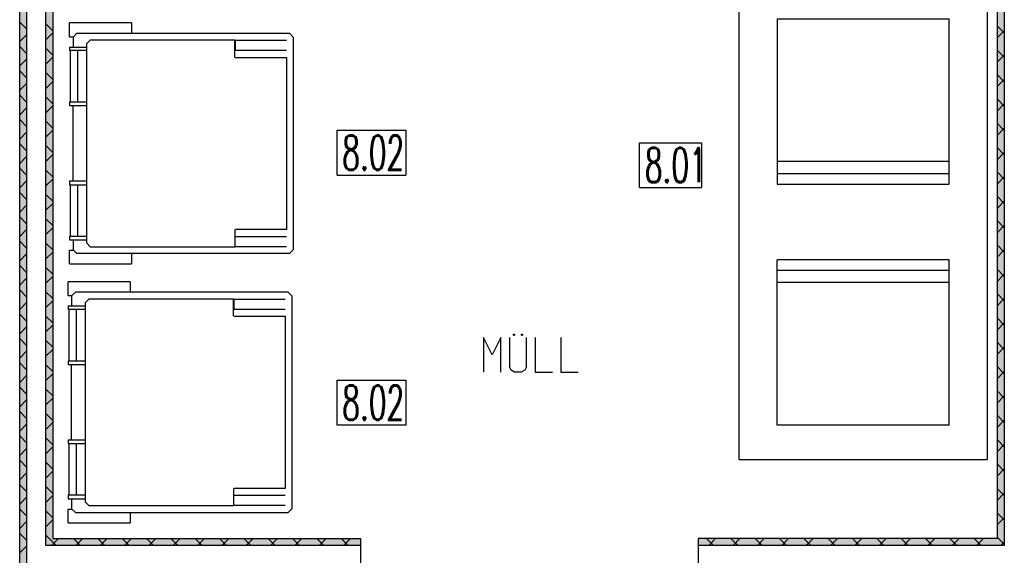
# Model space of a CAD drawing. Header units: millimetres. Extents: x 0 to 40100, y 0 to 29075.
# Tile 39 of 119: x 8487 to 11347, y 23738 to 25293. Entities that reach past the tile are written whole.
import ezdxf

# ---------------------------------------------------------------- set-up
doc = ezdxf.new("R2010")
doc.units = ezdxf.units.MM
doc.header["$MEASUREMENT"] = 0
doc.linetypes.add('AUSGEZOGEN', pattern=[0, 0])
doc.layers.get('0').update_dxf_attribs({"linetype": 'CONTINUOUS'})
for name, color, linetype, true_color in [('ibmp_KT_Beschriftung', 1, 'AUSGEZOGEN', 0xff0000), ('ibmp_KT_Einrichtung', 7, 'AUSGEZOGEN', 0x000080), ('ibmp_KT_Fenster_Türen_Durchbrüche', 7, 'AUSGEZOGEN', 0x008080), ('ibmp_KT_Geräte-bauseits', 7, 'AUSGEZOGEN', 0x008000), ('ibmp_KT_Grundriss', 6, 'AUSGEZOGEN', 0xff00ff), ('ibmp_KT_Grundriss_Grundfläche', 7, 'AUSGEZOGEN', 0xffc6ff), ('ibmp_KT_Grundriss_Schraffur', 6, 'AUSGEZOGEN', 0xff00ff), ('IBMP_KT_POS-NUMMERN', 7, 'AUSGEZOGEN', 0xff8c55)]:
    doc.layers.add(name, color=color, linetype=linetype, true_color=true_color)
doc.styles.get("Standard").update_dxf_attribs({"font": 'TXT.SHX'})

# ---------------------------------------------------------------- blocks, each defined once
blk = doc.blocks.new('_SWS_COLOR_BLOCK_9')
at = {"layer": 'ibmp_KT_Grundriss_Grundfläche', "color": 0, "true_color": 0xfefefe}
for points in [[(8507.3, 17936.5), (8487.3, 23761.5), (8507.3, 23761.5)], [(8507.3, 17936.5), (8487.3, 17916.5), (8487.3, 23761.5)]]:
    blk.add_solid(points, dxfattribs=at)
at = {"color": 0, "true_color": 0x000000}
blk.add_attdef('', (0, 0), '', height=1, dxfattribs=at)
blk = doc.blocks.new('_SWS_COLOR_BLOCK_10')
at = {"layer": 'ibmp_KT_Grundriss_Grundfläche', "color": 0, "true_color": 0xfefefe}
for points in [[(8507.3, 23761.5), (8487.3, 25881.5), (8507.3, 25861.5)], [(8507.3, 23761.5), (8487.3, 23761.5), (8487.3, 25881.5)]]:
    blk.add_solid(points, dxfattribs=at)
at = {"color": 0, "true_color": 0x000000}
blk.add_attdef('', (0, 0), '', height=1, dxfattribs=at)
blk = doc.blocks.new('_SWS_COLOR_BLOCK_80')
at = {"layer": 'ibmp_KT_Grundriss_Grundfläche', "color": 0, "true_color": 0xfefefe}
for points in [[(11327.3, 25776.2), (11347.3, 25796.2), (11347.3, 23766.5)], [(11327.3, 25776.2), (11347.3, 23766.5), (11327.3, 23786.5)]]:
    blk.add_solid(points, dxfattribs=at)
at = {"color": 0, "true_color": 0x000000}
blk.add_attdef('', (0, 0), '', height=1, dxfattribs=at)
blk = doc.blocks.new('_SWS_COLOR_BLOCK_81')
at = {"layer": 'ibmp_KT_Grundriss_Grundfläche', "color": 0, "true_color": 0xfefefe}
for points in [[(11327.3, 23786.5), (10458, 23766.5), (10458, 23786.5)], [(11327.3, 23786.5), (11347.3, 23766.5), (10458, 23766.5)]]:
    blk.add_solid(points, dxfattribs=at)
at = {"color": 0, "true_color": 0x000000}
blk.add_attdef('', (0, 0), '', height=1, dxfattribs=at)
blk = doc.blocks.new('_SWS_COLOR_BLOCK_82')
at = {"layer": 'ibmp_KT_Grundriss_Grundfläche', "color": 0, "true_color": 0xfefefe}
for points in [[(9478, 23786.5), (8563.3, 23766.5), (8583.3, 23786.5)], [(9478, 23786.5), (9478, 23766.5), (8563.3, 23766.5)]]:
    blk.add_solid(points, dxfattribs=at)
at = {"color": 0, "true_color": 0x000000}
blk.add_attdef('', (0, 0), '', height=1, dxfattribs=at)
blk = doc.blocks.new('_SWS_COLOR_BLOCK_83')
at = {"layer": 'ibmp_KT_Grundriss_Grundfläche', "color": 0, "true_color": 0xfefefe}
for points in [[(8583.3, 23786.5), (8563.3, 25796.2), (8583.3, 25776.2)], [(8583.3, 23786.5), (8563.3, 23766.5), (8563.3, 25796.2)]]:
    blk.add_solid(points, dxfattribs=at)
at = {"color": 0, "true_color": 0x000000}
blk.add_attdef('', (0, 0), '', height=1, dxfattribs=at)
blk = doc.blocks.new('BLOCK_00372')
at = {"layer": 'ibmp_KT_Einrichtung', "color": 0, "linetype": 'AUSGEZOGEN', "true_color": 0x000000}
for p, q in [((11297.1, 25726.1), (10577.1, 25726.1)), ((10577.1, 24016.1), (10577.1, 25726.1)), ((11297.1, 25726.1), (11297.1, 24016.1)), ((10687.1, 25296.1), (10687.1, 24816.1)), ((10687.1, 25296.1), (11187.1, 25296.1)), ((11187.1, 24816.1), (11187.1, 25296.1)), ((11187.1, 24881.1), (10687.1, 24881.1)), ((11187.1, 24846.1), (10687.1, 24846.1)), ((10687.1, 24816.1), (11187.1, 24816.1)), ((10687.1, 24116.1), (10687.1, 24596.1)), ((11187.1, 24596.1), (10687.1, 24596.1)), ((11187.1, 24116.1), (11187.1, 24596.1)), ((10687.1, 24566.1), (11187.1, 24566.1)), ((10687.1, 24531.1), (11187.1, 24531.1)), ((11187.1, 24116.1), (10687.1, 24116.1)), ((10577.1, 24016.1), (11297.1, 24016.1))]:
    blk.add_line(p, q, dxfattribs=at)
at = {"color": 0, "true_color": 0x000000}
blk.add_attdef('', (0, 0), '', height=1, dxfattribs=at)
blk = doc.blocks.new('BLOCK_00373')
at = {"layer": 'ibmp_KT_Geräte-bauseits', "color": 0, "linetype": 'AUSGEZOGEN', "true_color": 0x000000}
for p, q in [((8812.1, 25284.1), (8632.1, 25284.1)), ((8632.1, 25244.1), (8632.1, 25284.1)), ((8812.1, 25284.1), (8812.1, 25254.1)), ((8632.1, 25244.1), (8643.1, 25244.1)), ((8642.1, 25243.1), (8653.1, 25254.1)), ((8642.1, 25243.1), (8642.1, 25214.1)), ((8653.1, 25254.1), (9271.1, 25254.1)), ((8682.1, 25224.1), (8692.1, 25234.1)), ((9112.1, 25234.1), (8692.1, 25234.1)), ((9112.1, 25184.1), (9112.1, 25234.1)), ((9113.1, 25234.1), (9262.1, 25234.1)), ((9113.1, 25234.1), (9113.1, 25204.1)), ((9271.1, 25254.1), (9282.1, 25243.1)), ((9282.1, 25243.1), (9282.1, 24625.1)), ((8632.1, 25214.1), (8682.1, 25214.1)), ((8632.1, 25214.1), (8632.1, 25204.1)), ((8682.1, 25204.1), (8632.1, 25204.1)), ((8634.1, 25204.1), (8634.1, 25054.1)), ((8656.1, 25054.1), (8656.1, 25204.1)), ((8682.1, 24644.1), (8682.1, 25224.1)), ((9262.1, 25204.1), (9113.1, 25204.1)), ((9114.1, 25184.1), (9262.1, 25184.1)), ((9262.1, 25184.1), (9262.1, 24684.1)), ((8682.1, 25054.1), (8632.1, 25054.1)), ((8632.1, 25054.1), (8632.1, 25044.1)), ((8632.1, 25044.1), (8682.1, 25044.1)), ((8642.1, 24824.1), (8642.1, 25044.1)), ((8682.1, 24824.1), (8632.1, 24824.1)), ((8632.1, 24824.1), (8632.1, 24814.1)), ((8632.1, 24814.1), (8682.1, 24814.1)), ((8634.1, 24814.1), (8634.1, 24664.1)), ((8656.1, 24664.1), (8656.1, 24814.1)), ((9112.1, 24684.1), (9112.1, 24634.1)), ((9262.1, 24684.1), (9114.1, 24684.1)), ((8682.1, 24664.1), (8632.1, 24664.1)), ((8632.1, 24664.1), (8632.1, 24654.1)), ((8632.1, 24654.1), (8682.1, 24654.1)), ((8642.1, 24654.1), (8642.1, 24625.1)), ((9113.1, 24664.1), (9262.1, 24664.1)), ((9113.1, 24634.1), (9113.1, 24664.1)), ((8692.1, 24634.1), (8682.1, 24644.1)), ((8692.1, 24634.1), (9112.1, 24634.1)), ((9262.1, 24634.1), (9113.1, 24634.1)), ((8632.1, 24624.1), (8643.1, 24624.1)), ((8632.1, 24584.1), (8632.1, 24624.1)), ((8653.1, 24614.1), (8642.1, 24625.1)), ((9271.1, 24614.1), (8653.1, 24614.1)), ((8812.1, 24614.1), (8812.1, 24584.1)), ((9282.1, 24625.1), (9271.1, 24614.1)), ((8632.1, 24584.1), (8812.1, 24584.1))]:
    blk.add_line(p, q, dxfattribs=at)
at = {"color": 0, "true_color": 0x000000}
blk.add_attdef('', (0, 0), '', height=1, dxfattribs=at)
blk = doc.blocks.new('BLOCK_00374')
at = {"layer": 'ibmp_KT_Geräte-bauseits', "color": 0, "linetype": 'AUSGEZOGEN', "true_color": 0x000000}
for p, q in [((8808.1, 24532.1), (8628.1, 24532.1)), ((8628.1, 24492.1), (8628.1, 24532.1)), ((8808.1, 24532.1), (8808.1, 24502.1)), ((8628.1, 24492.1), (8639.1, 24492.1)), ((8638.1, 24491.1), (8649.1, 24502.1)), ((8638.1, 24491.1), (8638.1, 24462.1)), ((9267.1, 24502.1), (8649.1, 24502.1)), ((9267.1, 24502.1), (9278.1, 24491.1)), ((9278.1, 24491.1), (9278.1, 23873.1)), ((8628.1, 24462.1), (8678.1, 24462.1)), ((8628.1, 24462.1), (8628.1, 24452.1)), ((8678.1, 24472.1), (8688.1, 24482.1)), ((8678.1, 23892.1), (8678.1, 24472.1)), ((9108.1, 24482.1), (8688.1, 24482.1)), ((9108.1, 24432.1), (9108.1, 24482.1)), ((9109.1, 24482.1), (9258.1, 24482.1)), ((9109.1, 24482.1), (9109.1, 24452.1)), ((8678.1, 24452.1), (8628.1, 24452.1)), ((8630.1, 24452.1), (8630.1, 24302.1)), ((8652.1, 24302.1), (8652.1, 24452.1)), ((9258.1, 24452.1), (9109.1, 24452.1)), ((9110.1, 24432.1), (9258.1, 24432.1)), ((9258.1, 24432.1), (9258.1, 23932.1)), ((8678.1, 24302.1), (8628.1, 24302.1)), ((8628.1, 24302.1), (8628.1, 24292.1)), ((8628.1, 24292.1), (8678.1, 24292.1)), ((8638.1, 24072.1), (8638.1, 24292.1)), ((8678.1, 24072.1), (8628.1, 24072.1)), ((8628.1, 24072.1), (8628.1, 24062.1)), ((8628.1, 24062.1), (8678.1, 24062.1)), ((8630.1, 24062.1), (8630.1, 23912.1)), ((8652.1, 23912.1), (8652.1, 24062.1)), ((8678.1, 23912.1), (8628.1, 23912.1)), ((8628.1, 23912.1), (8628.1, 23902.1)), ((9108.1, 23932.1), (9108.1, 23882.1)), ((9109.1, 23912.1), (9258.1, 23912.1)), ((9109.1, 23882.1), (9109.1, 23912.1)), ((9258.1, 23932.1), (9110.1, 23932.1)), ((8628.1, 23902.1), (8678.1, 23902.1)), ((8638.1, 23902.1), (8638.1, 23873.1)), ((8688.1, 23882.1), (8678.1, 23892.1)), ((8688.1, 23882.1), (9108.1, 23882.1)), ((9258.1, 23882.1), (9109.1, 23882.1)), ((8628.1, 23872.1), (8639.1, 23872.1)), ((8628.1, 23832.1), (8628.1, 23872.1)), ((8649.1, 23862.1), (8638.1, 23873.1)), ((8649.1, 23862.1), (9267.1, 23862.1)), ((8808.1, 23862.1), (8808.1, 23832.1)), ((9278.1, 23873.1), (9267.1, 23862.1)), ((8628.1, 23832.1), (8808.1, 23832.1))]:
    blk.add_line(p, q, dxfattribs=at)
at = {"color": 0, "true_color": 0x000000}
blk.add_attdef('', (0, 0), '', height=1, dxfattribs=at)
blk = doc.blocks.new('BLOCK_00473')
at = {"layer": 'ibmp_KT_Fenster_Türen_Durchbrüche', "color": 0, "linetype": 'AUSGEZOGEN', "true_color": 0x000000}
for p, q in [((9478.1, 23656.1), (9478.1, 23786.1)), ((10458.1, 23786.1), (10458.1, 23656.1)), ((10458.1, 22676.1), (10458.1, 23656.1))]:
    blk.add_line(p, q, dxfattribs=at)
blk.add_arc((10458.1, 23656.1), 980, 180, 270, dxfattribs=at)
at = {"color": 0, "true_color": 0x000000}
blk.add_attdef('', (0, 0), '', height=1, dxfattribs=at)
blk = doc.blocks.new('BLOCK_00505')
at = {"layer": 'ibmp_KT_Beschriftung', "color": 0, "linetype": 'AUSGEZOGEN', "true_color": 0x000000}
for p, q in [((9859.93, 24320.1), (9834.6, 24370.1)), ((9834.6, 24370.1), (9834.6, 24270.1)), ((9884.6, 24370.1), (9859.93, 24320.1)), ((9884.6, 24270.1), (9884.6, 24370.1)), ((9909.6, 24370.1), (9909.6, 24284.76)), ((9921.6, 24380.1), (9924.93, 24380.1)), ((9921.6, 24376.76), (9921.6, 24380.1)), ((9921.6, 24376.76), (9924.93, 24376.76)), ((9924.93, 24380.1), (9924.93, 24376.76)), ((9944.93, 24380.1), (9948.27, 24380.1)), ((9944.93, 24376.76), (9944.93, 24380.1)), ((9944.93, 24376.76), (9948.27, 24376.76)), ((9948.27, 24380.1), (9948.27, 24376.76)), ((9959.6, 24284.76), (9959.6, 24370.1)), ((9984.6, 24370.1), (9984.6, 24270.1)), ((10059.6, 24370.1), (10059.6, 24270.1)), ((9914.93, 24275.43), (9909.6, 24284.76)), ((9959.6, 24284.76), (9954.93, 24275.43)), ((9924.27, 24270.1), (9914.93, 24275.43)), ((9944.27, 24270.1), (9924.27, 24270.1)), ((9954.93, 24275.43), (9944.27, 24270.1)), ((9984.6, 24270.1), (10034.6, 24270.1)), ((10059.6, 24270.1), (10109.6, 24270.1))]:
    blk.add_line(p, q, dxfattribs=at)
at = {"color": 0, "true_color": 0x000000}
blk.add_attdef('', (0, 0), '', height=1, dxfattribs=at)

msp = doc.modelspace()

# ---------------------------------------------------------------- linework, layer by layer
at = {"layer": 'ibmp_KT_Grundriss', "color": 0, "linetype": 'AUSGEZOGEN', "true_color": 0x000000}
for p, q in [((8487.24, 23761.48), (8487.24, 25881.48)), ((8507.24, 25861.48), (8507.24, 23761.48)), ((8563.24, 23766.48), (8563.24, 25796.26)), ((8583.24, 25776.26), (8583.24, 23786.48)), ((11327.24, 23786.48), (11327.24, 25776.26)), ((11347.24, 25796.26), (11347.24, 23766.48)), ((8583.24, 23786.48), (9478.1, 23786.48)), ((11327.24, 23786.48), (10458.1, 23786.48)), ((8487.24, 21166.48), (8487.24, 23761.48)), ((8507.24, 23761.48), (8507.24, 17936.48)), ((9478.1, 23766.48), (8563.24, 23766.48)), ((11347.24, 23766.48), (10458.1, 23766.48))]:
    msp.add_line(p, q, dxfattribs=at)
at = {"layer": 'ibmp_KT_Grundriss_Schraffur', "color": 0, "linetype": 'AUSGEZOGEN', "true_color": 0x000000}
for p, q in [((8507.24, 25266.44), (8487.24, 25286.44)), ((8583.24, 25261.14), (8563.24, 25281.14)), ((8583.24, 25255), (8563.24, 25235)), ((11347.24, 25254.84), (11327.24, 25274.84)), ((11327.24, 25241.32), (11347.24, 25261.32)), ((8487.24, 25229.72), (8507.24, 25249.72)), ((8507.24, 25195.72), (8487.24, 25215.72)), ((8583.24, 25190.44), (8563.24, 25210.44)), ((11327.24, 25204.12), (11347.24, 25184.12)), ((8507.24, 25179), (8487.24, 25159)), ((8563.24, 25164.3), (8583.24, 25184.3)), ((11327.24, 25170.6), (11347.24, 25190.6)), ((8507.24, 25125.02), (8487.24, 25145.02)), ((8583.24, 25119.72), (8563.24, 25139.72)), ((8583.24, 25113.58), (8563.24, 25093.58)), ((11347.24, 25113.42), (11327.24, 25133.42)), ((11327.24, 25099.9), (11347.24, 25119.9)), ((8487.24, 25088.3), (8507.24, 25108.3)), ((8507.24, 25054.3), (8487.24, 25074.3)), ((8583.24, 25049.02), (8563.24, 25069.02)), ((11327.24, 25062.7), (11347.24, 25042.7)), ((8507.24, 25037.58), (8487.24, 25017.58)), ((8563.24, 25022.88), (8583.24, 25042.88)), ((11327.24, 25029.18), (11347.24, 25049.18)), ((8507.24, 24983.6), (8487.24, 25003.6)), ((8583.24, 24978.3), (8563.24, 24998.3)), ((8583.24, 24972.16), (8563.24, 24952.16)), ((11347.24, 24972), (11327.24, 24992)), ((11327.24, 24958.48), (11347.24, 24978.48)), ((8487.24, 24946.88), (8507.24, 24966.88)), ((8507.24, 24912.88), (8487.24, 24932.88)), ((8583.24, 24907.6), (8563.24, 24927.6)), ((11327.24, 24921.28), (11347.24, 24901.28)), ((8507.24, 24896.16), (8487.24, 24876.16)), ((8563.24, 24881.46), (8583.24, 24901.46)), ((11327.24, 24887.76), (11347.24, 24907.76)), ((8507.24, 24842.18), (8487.24, 24862.18)), ((8583.24, 24836.88), (8563.24, 24856.88)), ((8583.24, 24830.74), (8563.24, 24810.74)), ((11347.24, 24830.58), (11327.24, 24850.58)), ((11327.24, 24817.06), (11347.24, 24837.06)), ((8487.24, 24805.46), (8507.24, 24825.46)), ((8507.24, 24771.46), (8487.24, 24791.46)), ((8583.24, 24766.18), (8563.24, 24786.18)), ((11327.24, 24779.86), (11347.24, 24759.86)), ((8507.24, 24754.74), (8487.24, 24734.74)), ((8563.24, 24740.04), (8583.24, 24760.04)), ((11327.24, 24746.34), (11347.24, 24766.34)), ((8507.24, 24700.76), (8487.24, 24720.76)), ((8583.24, 24695.46), (8563.24, 24715.46)), ((8487.24, 24664.04), (8507.24, 24684.04)), ((8583.24, 24689.32), (8563.24, 24669.32)), ((11347.24, 24689.16), (11327.24, 24709.16)), ((11327.24, 24675.64), (11347.24, 24695.64)), ((8507.24, 24630.04), (8487.24, 24650.04)), ((8583.24, 24624.76), (8563.24, 24644.76)), ((11327.24, 24638.44), (11347.24, 24618.44)), ((8507.24, 24613.32), (8487.24, 24593.32)), ((8563.24, 24598.62), (8583.24, 24618.62)), ((11327.24, 24604.92), (11347.24, 24624.92)), ((8507.24, 24559.34), (8487.24, 24579.34)), ((8583.24, 24554.04), (8563.24, 24574.04)), ((8487.24, 24522.62), (8507.24, 24542.62)), ((8583.24, 24547.9), (8563.24, 24527.9)), ((11347.24, 24547.74), (11327.24, 24567.74)), ((11327.24, 24534.22), (11347.24, 24554.22)), ((8507.24, 24488.62), (8487.24, 24508.62)), ((8583.24, 24483.34), (8563.24, 24503.34)), ((11327.24, 24497.02), (11347.24, 24477.02)), ((11327.24, 24463.5), (11347.24, 24483.5)), ((8507.24, 24471.9), (8487.24, 24451.9)), ((8563.24, 24457.2), (8583.24, 24477.2)), ((8507.24, 24417.92), (8487.24, 24437.92)), ((8583.24, 24412.62), (8563.24, 24432.62)), ((11347.24, 24406.32), (11327.24, 24426.32)), ((8487.24, 24381.2), (8507.24, 24401.2)), ((8583.24, 24406.48), (8563.24, 24386.48)), ((11327.24, 24392.8), (11347.24, 24412.8)), ((8507.24, 24347.2), (8487.24, 24367.2)), ((8583.24, 24341.92), (8563.24, 24361.92)), ((11327.24, 24355.6), (11347.24, 24335.6)), ((11327.24, 24322.08), (11347.24, 24342.08)), ((8507.24, 24330.48), (8487.24, 24310.48)), ((8563.24, 24315.78), (8583.24, 24335.78)), ((8507.24, 24276.5), (8487.24, 24296.5)), ((8583.24, 24271.2), (8563.24, 24291.2)), ((11347.24, 24264.9), (11327.24, 24284.9)), ((8487.24, 24239.78), (8507.24, 24259.78)), ((8583.24, 24265.06), (8563.24, 24245.06)), ((11327.24, 24251.38), (11347.24, 24271.38)), ((8507.24, 24205.78), (8487.24, 24225.78)), ((8583.24, 24200.5), (8563.24, 24220.5)), ((11327.24, 24214.18), (11347.24, 24194.18)), ((11327.24, 24180.66), (11347.24, 24200.66)), ((8507.24, 24189.06), (8487.24, 24169.06)), ((8563.24, 24174.36), (8583.24, 24194.36)), ((8507.24, 24135.08), (8487.24, 24155.08)), ((8583.24, 24129.78), (8563.24, 24149.78)), ((11347.24, 24123.48), (11327.24, 24143.48)), ((8487.24, 24098.36), (8507.24, 24118.36)), ((8583.24, 24123.64), (8563.24, 24103.64)), ((11327.24, 24109.96), (11347.24, 24129.96)), ((8507.24, 24064.36), (8487.24, 24084.36)), ((8583.24, 24059.08), (8563.24, 24079.08)), ((11327.24, 24072.76), (11347.24, 24052.76)), ((11327.24, 24039.24), (11347.24, 24059.24)), ((8507.24, 24047.64), (8487.24, 24027.64)), ((8563.24, 24032.94), (8583.24, 24052.94)), ((8507.24, 23993.66), (8487.24, 24013.66)), ((8583.24, 23988.36), (8563.24, 24008.36)), ((11347.24, 23982.06), (11327.24, 24002.06)), ((8487.24, 23956.94), (8507.24, 23976.94)), ((8583.24, 23982.22), (8563.24, 23962.22)), ((11327.24, 23968.54), (11347.24, 23988.54)), ((8507.24, 23922.94), (8487.24, 23942.94)), ((8583.24, 23917.66), (8563.24, 23937.66)), ((8563.24, 23891.52), (8583.24, 23911.52)), ((11327.24, 23931.34), (11347.24, 23911.34)), ((11327.24, 23897.82), (11347.24, 23917.82)), ((8507.24, 23906.22), (8487.24, 23886.22)), ((8507.24, 23852.24), (8487.24, 23872.24)), ((8583.24, 23846.94), (8563.24, 23866.94)), ((11347.24, 23840.64), (11327.24, 23860.64)), ((8487.24, 23815.52), (8507.24, 23835.52)), ((8583.24, 23840.8), (8563.24, 23820.8)), ((11327.24, 23827.12), (11347.24, 23847.12)), ((8487.24, 23801.52), (8507.24, 23781.52)), ((8578.11, 23781.36), (8563.24, 23796.24)), ((8592.99, 23766.48), (8578.11, 23781.36)), ((8599.63, 23786.48), (8579.63, 23766.48)), ((8643.7, 23786.48), (8663.7, 23766.48)), ((8670.34, 23786.48), (8650.34, 23766.48)), ((8714.41, 23786.48), (8734.41, 23766.48)), ((8741.05, 23786.48), (8721.05, 23766.48)), ((8785.12, 23786.48), (8805.12, 23766.48)), ((8811.76, 23786.48), (8791.76, 23766.48)), ((8855.83, 23786.48), (8875.83, 23766.48)), ((8882.47, 23786.48), (8862.47, 23766.48)), ((8926.54, 23786.48), (8946.54, 23766.48)), ((8953.18, 23786.48), (8933.18, 23766.48)), ((8997.25, 23786.48), (9017.25, 23766.48)), ((9023.89, 23786.48), (9003.89, 23766.48)), ((9067.96, 23786.48), (9087.96, 23766.48)), ((9094.6, 23786.48), (9074.6, 23766.48)), ((9138.67, 23786.48), (9158.67, 23766.48)), ((9165.31, 23786.48), (9145.31, 23766.48)), ((9209.38, 23786.48), (9229.38, 23766.48)), ((9236.02, 23786.48), (9216.02, 23766.48)), ((9280.09, 23786.48), (9300.09, 23766.48)), ((9306.73, 23786.48), (9286.73, 23766.48)), ((9350.8, 23786.48), (9370.8, 23766.48)), ((9377.44, 23786.48), (9357.44, 23766.48)), ((9421.51, 23786.48), (9441.51, 23766.48)), ((9448.15, 23786.48), (9428.15, 23766.48)), ((10502.16, 23766.48), (10482.16, 23786.48)), ((10508.8, 23786.48), (10488.8, 23766.48)), ((10552.87, 23786.48), (10572.87, 23766.48)), ((10579.51, 23786.48), (10559.51, 23766.48)), ((10623.58, 23786.48), (10643.58, 23766.48)), ((10650.22, 23786.48), (10630.22, 23766.48)), ((10694.29, 23786.48), (10714.29, 23766.48)), ((10720.93, 23786.48), (10700.93, 23766.48)), ((10765, 23786.48), (10785, 23766.48)), ((10791.64, 23786.48), (10771.64, 23766.48)), ((10835.71, 23786.48), (10855.71, 23766.48)), ((10862.35, 23786.48), (10842.35, 23766.48)), ((10906.42, 23786.48), (10926.42, 23766.48)), ((10933.06, 23786.48), (10913.06, 23766.48)), ((10977.13, 23786.48), (10997.13, 23766.48)), ((11003.77, 23786.48), (10983.77, 23766.48)), ((11047.84, 23786.48), (11067.84, 23766.48)), ((11074.48, 23786.48), (11054.48, 23766.48)), ((11118.55, 23786.48), (11138.55, 23766.48)), ((11145.19, 23786.48), (11125.19, 23766.48)), ((11189.26, 23786.48), (11209.26, 23766.48)), ((11215.9, 23786.48), (11195.9, 23766.48)), ((11259.97, 23786.48), (11279.97, 23766.48)), ((11286.61, 23786.48), (11266.61, 23766.48)), ((11327.24, 23789.92), (11347.24, 23769.92)), ((11337.32, 23766.48), (11342.28, 23771.44)), ((11342.28, 23771.44), (11347.24, 23776.4)), ((8503.92, 23761.48), (8487.24, 23744.8)), ((8507.24, 23764.8), (8503.92, 23761.48))]:
    msp.add_line(p, q, dxfattribs=at)
at = {"layer": 'IBMP_KT_POS-NUMMERN', "color": 0, "linetype": 'AUSGEZOGEN', "true_color": 0x000000}
for p, q in [((9409.17, 24972.1), (9609.04, 24972.1)), ((9409.17, 24842.1), (9409.17, 24972.1)), ((9609.04, 24972.1), (9609.04, 24842.1)), ((10288.03, 24936.1), (10468.17, 24936.1)), ((10288.03, 24806.1), (10288.03, 24936.1)), ((10468.17, 24936.1), (10468.17, 24806.1)), ((9409.17, 24842.1), (9609.04, 24842.1)), ((10288.03, 24806.1), (10468.17, 24806.1)), ((9409.17, 24246.1), (9609.04, 24246.1)), ((9409.17, 24116.1), (9409.17, 24246.1)), ((9609.04, 24246.1), (9609.04, 24116.1)), ((9609.04, 24116.1), (9409.17, 24116.1))]:
    msp.add_line(p, q, dxfattribs=at)

# ---------------------------------------------------------------- block references
at = {"layer": 'ibmp_KT_Beschriftung', "color": 0, "true_color": 0x000000}
msp.add_blockref('BLOCK_00505', (0, 0), dxfattribs=at)
at = {"layer": 'ibmp_KT_Einrichtung', "color": 0, "true_color": 0x000000}
msp.add_blockref('BLOCK_00372', (0, 0), dxfattribs=at)
at = {"layer": 'ibmp_KT_Fenster_Türen_Durchbrüche', "color": 0, "true_color": 0x000000}
msp.add_blockref('BLOCK_00473', (0, 0), dxfattribs=at)
at = {"layer": 'ibmp_KT_Geräte-bauseits', "color": 0, "true_color": 0x000000}
for name in ['BLOCK_00373', 'BLOCK_00374']:
    msp.add_blockref(name, (0, 0), dxfattribs=at)
at = {"layer": 'ibmp_KT_Grundriss_Grundfläche', "color": 0, "true_color": 0x000000}
for name in ['_SWS_COLOR_BLOCK_10', '_SWS_COLOR_BLOCK_83', '_SWS_COLOR_BLOCK_80', '_SWS_COLOR_BLOCK_82', '_SWS_COLOR_BLOCK_81', '_SWS_COLOR_BLOCK_9']:
    msp.add_blockref(name, (0, 0), dxfattribs=at)

# ---------------------------------------------------------------- texts
at = {"layer": 'IBMP_KT_POS-NUMMERN', "color": 0, "true_color": 0x000000, "width": 0.6}
for s, p in [('8.02', (9424.17, 24857.1)), ('8.01', (10303.03, 24821.1)), ('8.02', (9424.17, 24131.1))]:
    msp.add_text(s, height=100, dxfattribs=at).set_placement(p)

doc.saveas('drawing.dxf')
